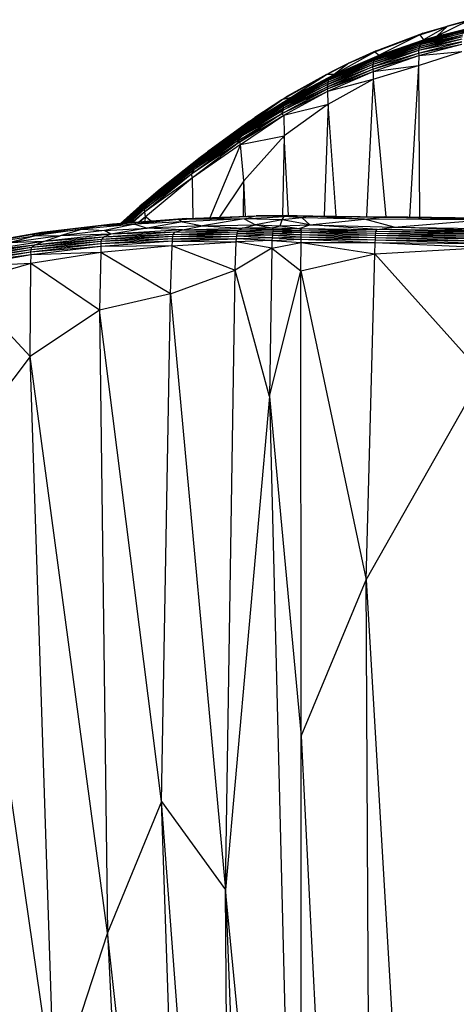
# Paper-space layout '_Dimétrica' of a CAD drawing. Header units: millimetres. Extents: x -171 to 38, y -160 to 385.
# Tile 4 of 9: x -96 to -44, y 265 to 382. Entities that reach past the tile are written whole.
import ezdxf

# ---------------------------------------------------------------- set-up
doc = ezdxf.new("R2010")
doc.units = ezdxf.units.MM

psp = doc.layouts.new('_Dimétrica')

# ---------------------------------------------------------------- linework, layer by layer
at = {"color": 7, "linetype": 'Continuous', "lineweight": 25}
for p, q in [((-48.34, 380.44), (-45.05, 381.45)), ((-47.99, 380.61), (-45.05, 381.45)), ((-45.05, 381.45), (-47.93, 379.82)), ((-42.5, 382.12), (-46.33, 380.27)), ((-45.05, 381.45), (-46.33, 380.27)), ((-46.33, 380.27), (-42.52, 381.21)), ((-42.31, 382.23), (-45.05, 381.45)), ((-45.05, 381.45), (-42.5, 382.12)), ((-53.74, 378.4), (-48.34, 380.44)), ((-53.55, 378.53), (-47.99, 380.61)), ((-53.55, 378.53), (-48.34, 380.44)), ((-48.34, 380.44), (-53.2, 377.99)), ((-43.29, 380.17), (-48.46, 378.8)), ((-48.4, 379.05), (-43.22, 380.42)), ((-43.29, 380.17), (-48.4, 379.05)), ((-47.99, 380.61), (-48.34, 380.44)), ((-48.34, 380.44), (-47.93, 379.82)), ((-43.12, 380.65), (-48.31, 379.28)), ((-48.31, 379.28), (-43.22, 380.42)), ((-43, 380.85), (-48.2, 379.48)), ((-48.2, 379.48), (-43.12, 380.65)), ((-42.83, 381.02), (-48.03, 379.66)), ((-48.03, 379.66), (-43, 380.85)), ((-46.33, 380.27), (-48.03, 379.66)), ((-47.93, 379.82), (-46.33, 380.27)), ((-42.83, 381.02), (-46.33, 380.27)), ((-48.4, 379.05), (-53.92, 377.13)), ((-53.84, 377.35), (-48.31, 379.28)), ((-48.4, 379.05), (-53.84, 377.35)), ((-48.2, 379.48), (-53.74, 377.55)), ((-53.74, 377.55), (-48.31, 379.28)), ((-53.61, 377.72), (-48.03, 379.66)), ((-53.61, 377.72), (-48.2, 379.48)), ((-53.2, 377.99), (-47.93, 379.82)), ((-53.2, 377.99), (-48.03, 379.66)), ((-43.34, 379.9), (-48.5, 378.54)), ((-48.5, 378.26), (-43.36, 379.61)), ((-43.36, 379.61), (-48.5, 378.54)), ((-48.5, 378.26), (-43.35, 379.32)), ((-48.48, 377.96), (-43.35, 379.32)), ((-43.34, 379.9), (-48.46, 378.8)), ((-48.4, 379.05), (-48.46, 378.8)), ((-48.31, 379.28), (-48.4, 379.05)), ((-48.2, 379.48), (-48.31, 379.28)), ((-48.03, 379.66), (-48.2, 379.48)), ((-47.93, 379.82), (-48.03, 379.66)), ((-53.61, 377.72), (-59.06, 375.34)), ((-58.56, 375.7), (-53.74, 378.4)), ((-58.56, 375.7), (-53.2, 377.99)), ((-58.56, 375.7), (-53.61, 377.72)), ((-53.55, 378.53), (-56.82, 377.05)), ((-56.82, 377.05), (-53.74, 378.4)), ((-48.5, 378.54), (-53.99, 376.62)), ((-53.99, 376.62), (-48.5, 378.26)), ((-53.98, 376.35), (-48.5, 378.26)), ((-53.98, 376.35), (-48.48, 377.96)), ((-48.46, 378.8), (-53.97, 376.88)), ((-48.5, 378.54), (-53.97, 376.88)), ((-53.94, 376.06), (-48.48, 377.96)), ((-48.46, 378.8), (-53.92, 377.13)), ((-53.55, 378.53), (-53.74, 378.4)), ((-53.74, 378.4), (-53.2, 377.99)), ((-53.61, 377.72), (-53.74, 377.55)), ((-53.2, 377.99), (-53.61, 377.72)), ((-48.51, 376.79), (-43.36, 378.44)), ((-48.48, 377.96), (-48.51, 376.79)), ((-48.46, 378.8), (-48.5, 378.54)), ((-48.5, 378.54), (-48.5, 378.26)), ((-48.5, 378.26), (-48.48, 377.96)), ((-48.48, 377.96), (-43.36, 378.44)), ((-59.48, 375.71), (-56.82, 377.05)), ((-53.97, 376.88), (-59.38, 374.51)), ((-53.99, 376.62), (-59.38, 374.25)), ((-59.38, 374.51), (-53.99, 376.62)), ((-53.92, 377.13), (-59.34, 374.75)), ((-53.97, 376.88), (-59.34, 374.75)), ((-53.84, 377.35), (-59.28, 374.97)), ((-53.92, 377.13), (-59.28, 374.97)), ((-59.19, 375.16), (-53.74, 377.55)), ((-53.84, 377.35), (-59.19, 375.16)), ((-59.06, 375.34), (-53.74, 377.55)), ((-56.82, 377.05), (-58.99, 375.99)), ((-56.82, 377.05), (-58.56, 375.7)), ((-53.97, 376.88), (-53.99, 376.62)), ((-53.99, 376.62), (-53.98, 376.35)), ((-53.92, 377.13), (-53.97, 376.88)), ((-53.94, 376.06), (-48.51, 376.79)), ((-53.84, 377.35), (-53.92, 377.13)), ((-53.92, 375.13), (-48.51, 376.79)), ((-53.74, 377.55), (-53.84, 377.35)), ((-48.51, 376.79), (-49.59, 358.72)), ((-48.51, 376.79), (-48.38, 358.71)), ((-64.82, 372.67), (-59.48, 375.71)), ((-64.6, 372.37), (-59.06, 375.34)), ((-64.28, 373.02), (-58.99, 375.99)), ((-59.48, 375.71), (-64.28, 373.02)), ((-63.82, 372.93), (-59.48, 375.71)), ((-63.82, 372.93), (-58.56, 375.7)), ((-63.82, 372.93), (-59.06, 375.34)), ((-59.48, 375.71), (-58.99, 375.99)), ((-58.56, 375.7), (-59.48, 375.71)), ((-59.38, 374.25), (-53.98, 376.35)), ((-59.36, 373.98), (-53.98, 376.35)), ((-59.36, 373.98), (-53.94, 376.06)), ((-59.31, 373.7), (-53.94, 376.06)), ((-59.06, 375.34), (-59.19, 375.16)), ((-58.56, 375.7), (-59.06, 375.34)), ((-53.98, 376.35), (-53.94, 376.06)), ((-53.94, 376.06), (-53.92, 375.13)), ((-59.38, 374.51), (-64.67, 371.68)), ((-64.67, 371.68), (-59.38, 374.25)), ((-59.38, 374.25), (-64.66, 371.44)), ((-59.34, 374.75), (-64.65, 371.91)), ((-64.65, 371.91), (-59.38, 374.51)), ((-59.19, 375.16), (-64.6, 372.37)), ((-59.28, 374.97), (-64.59, 372.13)), ((-59.34, 374.75), (-64.59, 372.13)), ((-59.19, 375.16), (-64.51, 372.32)), ((-59.28, 374.97), (-64.51, 372.32)), ((-59.34, 374.75), (-59.38, 374.51)), ((-59.38, 374.51), (-59.38, 374.25)), ((-59.38, 374.25), (-59.36, 373.98)), ((-59.28, 374.97), (-59.34, 374.75)), ((-59.31, 373.7), (-53.92, 375.13)), ((-59.3, 372.17), (-53.92, 375.13)), ((-59.19, 375.16), (-59.28, 374.97)), ((-53.92, 375.13), (-54.72, 358.78)), ((-53.92, 375.13), (-52.41, 358.75)), ((-64.86, 371.03), (-59.36, 373.98)), ((-64.86, 371.03), (-59.31, 373.7)), ((-64.82, 372.67), (-64.28, 373.02)), ((-59.36, 373.98), (-64.66, 371.44)), ((-64.56, 370.86), (-59.31, 373.7)), ((-59.31, 373.7), (-59.36, 373.98)), ((-59.3, 372.17), (-59.31, 373.7)), ((-69.92, 368.5), (-64.65, 371.91)), ((-64.59, 372.13), (-69.88, 368.73)), ((-69.88, 368.73), (-64.65, 371.91)), ((-64.51, 372.32), (-69.78, 368.96)), ((-69.78, 368.96), (-64.59, 372.13)), ((-69.33, 369.37), (-64.6, 372.37)), ((-69.33, 369.37), (-64.51, 372.32)), ((-68.89, 369.77), (-63.82, 372.93)), ((-68.89, 369.77), (-64.82, 372.67)), ((-68.89, 369.77), (-64.6, 372.37)), ((-68.73, 370.09), (-64.82, 372.67)), ((-64.82, 372.67), (-68.02, 370.59)), ((-63.82, 372.93), (-64.82, 372.67)), ((-64.65, 371.91), (-64.67, 371.68)), ((-64.59, 372.13), (-64.65, 371.91)), ((-63.82, 372.93), (-64.6, 372.37)), ((-64.6, 372.37), (-64.51, 372.32)), ((-64.51, 372.32), (-64.59, 372.13)), ((-64.56, 370.86), (-59.3, 372.17)), ((-59.3, 372.17), (-64.55, 368.38)), ((-59.3, 372.17), (-59.76, 358.86)), ((-58.32, 358.83), (-59.3, 372.17)), ((-70.27, 367.69), (-64.86, 371.03)), ((-69.92, 368.5), (-64.67, 371.68)), ((-69.9, 368.35), (-64.67, 371.68)), ((-69.9, 368.35), (-64.66, 371.44)), ((-64.86, 371.03), (-69.84, 367.68)), ((-69.84, 367.68), (-64.56, 370.86)), ((-69.75, 367.35), (-64.56, 370.86)), ((-64.66, 371.44), (-69.51, 368.45)), ((-69.51, 368.45), (-64.86, 371.03)), ((-64.66, 371.44), (-64.86, 371.03)), ((-64.86, 371.03), (-64.56, 370.86)), ((-64.67, 371.68), (-64.66, 371.44)), ((-64.56, 370.86), (-64.55, 368.38)), ((-74.56, 365.84), (-68.73, 370.09)), ((-74.32, 365.91), (-68.73, 370.09)), ((-74.32, 365.91), (-68.89, 369.77)), ((-68.73, 370.09), (-73.67, 366.5)), ((-68.89, 369.77), (-69.98, 368.96)), ((-68.89, 369.77), (-68.73, 370.09)), ((-68.73, 370.09), (-68.02, 370.59)), ((-75.63, 364.37), (-69.92, 368.5)), ((-69.9, 368.35), (-75.63, 364.37)), ((-69.88, 368.73), (-75.61, 364.59)), ((-69.92, 368.5), (-75.61, 364.59)), ((-75.51, 364.83), (-69.78, 368.96)), ((-69.88, 368.73), (-75.51, 364.83)), ((-69.51, 368.45), (-75.27, 364.37)), ((-69.9, 368.35), (-75.27, 364.37)), ((-69.33, 369.37), (-75, 365.32)), ((-69.78, 368.96), (-75, 365.32)), ((-75, 365.32), (-69.98, 368.96)), ((-69.98, 368.96), (-74.32, 365.91)), ((-70.27, 367.69), (-69.51, 368.45)), ((-69.98, 368.96), (-69.33, 369.37)), ((-69.88, 368.73), (-69.92, 368.5)), ((-69.92, 368.5), (-69.9, 368.35)), ((-69.51, 368.45), (-69.9, 368.35)), ((-69.78, 368.96), (-69.88, 368.73)), ((-69.78, 368.96), (-69.33, 369.37)), ((-69.75, 367.35), (-64.55, 368.38)), ((-64.55, 368.38), (-69.35, 363.03)), ((-64.55, 368.38), (-64.74, 358.9)), ((-64.02, 358.91), (-64.55, 368.38)), ((-70.27, 367.69), (-75.58, 363.82)), ((-69.84, 367.68), (-75.58, 363.82)), ((-69.84, 367.68), (-75.49, 363.4)), ((-69.75, 367.35), (-75.49, 363.4)), ((-70.27, 367.69), (-75.27, 364.37)), ((-69.75, 367.35), (-73.41, 358.64)), ((-69.84, 367.68), (-70.27, 367.69)), ((-69.75, 367.35), (-69.84, 367.68)), ((-69.35, 363.03), (-69.75, 367.35)), ((-74.56, 365.84), (-73.67, 366.5)), ((-81.08, 360.38), (-75.51, 364.83)), ((-75, 365.32), (-80.5, 360.99)), ((-75.51, 364.83), (-80.5, 360.99)), ((-79.32, 362.07), (-74.56, 365.84)), ((-79.3, 362.04), (-74.32, 365.91)), ((-79.3, 362.04), (-74.56, 365.84)), ((-75, 365.32), (-79.3, 362.04)), ((-75.61, 364.59), (-75.51, 364.83)), ((-75.51, 364.83), (-75, 365.32)), ((-75, 365.32), (-74.32, 365.91)), ((-74.56, 365.84), (-74.32, 365.91)), ((-75.27, 364.37), (-81.21, 359.89)), ((-81.21, 359.89), (-75.63, 364.37)), ((-75.61, 364.59), (-81.2, 360.11)), ((-75.63, 364.37), (-81.2, 360.11)), ((-81.19, 359.64), (-75.27, 364.37)), ((-75.58, 363.82), (-81.19, 359.64)), ((-75.58, 363.82), (-81.15, 359.35)), ((-75.61, 364.59), (-81.08, 360.38)), ((-75.63, 364.37), (-75.61, 364.59)), ((-75.27, 364.37), (-75.63, 364.37)), ((-75.27, 364.37), (-75.58, 363.82)), ((-75.49, 363.4), (-75.58, 363.82)), ((-75.49, 363.4), (-81.15, 359.35)), ((-75.49, 363.4), (-81.07, 358.74)), ((-75.38, 358.57), (-75.49, 363.4)), ((-69.35, 363.03), (-72.26, 358.69)), ((-69.39, 358.8), (-69.35, 363.03)), ((-69.14, 358.81), (-69.35, 363.03)), ((-81.75, 360.01), (-79.32, 362.07)), ((-81.75, 360.01), (-79.3, 362.04)), ((-80.5, 360.99), (-79.3, 362.04)), ((-79.3, 362.04), (-79.32, 362.07)), ((-83.94, 357.97), (-80.5, 360.99)), ((-81.08, 360.38), (-83.89, 357.97)), ((-83.78, 357.98), (-81.08, 360.38)), ((-81.2, 360.11), (-83.68, 357.99)), ((-81.2, 360.11), (-83.58, 358)), ((-80.5, 360.99), (-81.75, 360.01)), ((-81.21, 359.89), (-81.2, 360.11)), ((-81.2, 360.11), (-81.08, 360.38)), ((-81.08, 360.38), (-80.5, 360.99)), ((-84.04, 357.96), (-81.75, 360.01)), ((-84, 357.96), (-81.75, 360.01)), ((-81.21, 359.89), (-83.42, 358.01)), ((-83.31, 358.01), (-81.21, 359.89)), ((-81.19, 359.64), (-83.1, 358.03)), ((-82.98, 358.04), (-81.19, 359.64)), ((-81.15, 359.35), (-82.71, 358.06)), ((-81.15, 359.35), (-82.59, 358.07)), ((-81.19, 359.64), (-81.21, 359.89)), ((-81.15, 359.35), (-81.19, 359.64)), ((-81.07, 358.74), (-81.15, 359.35)), ((-68.06, 358.82), (-64.27, 358.91)), ((-68.06, 358.82), (-64.26, 358.89)), ((-64.27, 358.91), (-67.88, 358.86)), ((-67.88, 358.86), (-63.91, 358.91)), ((-64.52, 358.8), (-64.26, 358.89)), ((-64.26, 358.89), (-64.27, 358.91)), ((-64.27, 358.91), (-61.72, 358.83)), ((-64.27, 358.91), (-61.14, 358.88)), ((-64.27, 358.91), (-63.91, 358.91)), ((-61.72, 358.83), (-64.26, 358.89)), ((-63.91, 358.91), (-61.14, 358.88)), ((-86.34, 357.72), (-94.71, 356.64)), ((-85.03, 357.89), (-93.48, 356.87)), ((-93.48, 356.87), (-86.34, 357.72)), ((-82.33, 357.86), (-88.6, 357.26)), ((-86.34, 357.72), (-88.6, 357.26)), ((-77.1, 358.42), (-86.34, 357.72)), ((-85.03, 357.89), (-86.34, 357.72)), ((-86.34, 357.72), (-82.33, 357.86)), ((-82.33, 357.86), (-85.98, 357.11)), ((-76.2, 358.54), (-85.03, 357.89)), ((-77.1, 358.42), (-85.03, 357.89)), ((-77.1, 358.42), (-82.33, 357.86)), ((-76.66, 358.14), (-82.33, 357.86)), ((-82.33, 357.86), (-80.89, 357.4)), ((-81.07, 358.74), (-81.88, 358.12)), ((-81.07, 358.74), (-81.76, 358.13)), ((-81.12, 358.18), (-81.07, 358.74)), ((-80.42, 358.23), (-81.07, 358.74)), ((-76.66, 358.14), (-80.89, 357.4)), ((-77.1, 358.42), (-68.06, 358.82)), ((-77.1, 358.42), (-76.2, 358.54)), ((-69.31, 358.49), (-77.1, 358.42)), ((-77.1, 358.42), (-76.66, 358.14)), ((-69.31, 358.49), (-76.66, 358.14)), ((-76.66, 358.14), (-74.27, 357.67)), ((-76.2, 358.54), (-67.88, 358.86)), ((-76.2, 358.54), (-68.06, 358.82)), ((-69.31, 358.49), (-74.27, 357.67)), ((-74.27, 357.67), (-67.97, 357.78)), ((-69.56, 357.4), (-67.97, 357.78)), ((-69.31, 358.49), (-68.06, 358.82)), ((-69.31, 358.49), (-64.52, 358.8)), ((-69.31, 358.49), (-67.97, 357.78)), ((-64.76, 358.4), (-69.31, 358.49)), ((-68.06, 358.82), (-67.88, 358.86)), ((-64.52, 358.8), (-68.06, 358.82)), ((-64.76, 358.4), (-67.97, 357.78)), ((-67.97, 357.78), (-65.95, 357.44)), ((-67.97, 357.78), (-65.01, 357.68)), ((-65.01, 357.68), (-64.76, 358.4)), ((-65.01, 357.68), (-61.48, 357.79)), ((-64.76, 358.4), (-64.52, 358.8)), ((-62.38, 358.61), (-64.76, 358.4)), ((-61.48, 357.79), (-64.76, 358.4)), ((-61.72, 358.83), (-64.52, 358.8)), ((-62.38, 358.61), (-64.52, 358.8)), ((-62.76, 357.36), (-61.48, 357.79)), ((-61.72, 358.83), (-62.38, 358.61)), ((-62.38, 358.61), (-61.48, 357.79)), ((-54.96, 358.46), (-62.38, 358.61)), ((-61.14, 358.88), (-61.72, 358.83)), ((-54.96, 358.46), (-61.72, 358.83)), ((-61.72, 358.83), (-52.84, 358.7)), ((-61.48, 357.79), (-54.96, 358.46)), ((-53.43, 357.23), (-61.48, 357.79)), ((-61.48, 357.79), (-51.41, 357.53)), ((-61.14, 358.88), (-52.84, 358.7)), ((-61.14, 358.88), (-52.63, 358.75)), ((-54.96, 358.46), (-52.84, 358.7)), ((-51.41, 357.53), (-54.96, 358.46)), ((-41.16, 358.38), (-54.96, 358.46)), ((-52.84, 358.7), (-52.63, 358.75)), ((-41.16, 358.38), (-52.84, 358.7)), ((-52.84, 358.7), (-39.55, 358.58)), ((-39.55, 358.58), (-52.63, 358.75)), ((-52.63, 358.75), (-39.48, 358.61)), ((-51.41, 357.53), (-41.16, 358.38)), ((-103.28, 355.11), (-94.71, 356.64)), ((-93.48, 356.87), (-101.82, 355.43)), ((-101.82, 355.43), (-94.71, 356.64)), ((-94.71, 356.64), (-99.25, 355.73)), ((-94.71, 356.64), (-88.6, 357.26)), ((-93.48, 356.87), (-94.71, 356.64)), ((-94.71, 356.64), (-94.07, 356.51)), ((-88.6, 357.26), (-94.07, 356.51)), ((-85.21, 356.7), (-93.24, 355.81)), ((-88.6, 357.26), (-91.24, 356.47)), ((-85.98, 357.11), (-91.24, 356.47)), ((-85.21, 356.7), (-91.24, 356.47)), ((-88.6, 357.26), (-85.98, 357.11)), ((-77.78, 356.66), (-86.33, 356.05)), ((-77.59, 356.9), (-86.1, 356.31)), ((-85.21, 356.7), (-86.1, 356.31)), ((-77.78, 356.66), (-86.1, 356.31)), ((-85.98, 357.11), (-80.89, 357.4)), ((-85.21, 356.7), (-85.98, 357.11)), ((-80.89, 357.4), (-85.21, 356.7)), ((-76.66, 357.19), (-85.21, 356.7)), ((-77.59, 356.9), (-85.21, 356.7)), ((-74.27, 357.67), (-80.89, 357.4)), ((-76.66, 357.19), (-80.89, 357.4)), ((-77.82, 356.42), (-70.15, 356.71)), ((-77.82, 356.42), (-77.78, 356.66)), ((-77.78, 356.66), (-70.1, 356.95)), ((-77.78, 356.66), (-77.59, 356.9)), ((-77.78, 356.66), (-70.15, 356.71)), ((-77.59, 356.9), (-76.66, 357.19)), ((-77.59, 356.9), (-69.98, 357.17)), ((-77.59, 356.9), (-70.1, 356.95)), ((-76.66, 357.19), (-74.27, 357.67)), ((-76.66, 357.19), (-69.56, 357.4)), ((-76.66, 357.19), (-69.98, 357.17)), ((-74.27, 357.67), (-69.56, 357.4)), ((-70.19, 356.44), (-70.15, 356.71)), ((-65.94, 356.55), (-70.19, 356.44)), ((-70.15, 356.71), (-70.1, 356.95)), ((-65.91, 356.81), (-70.15, 356.71)), ((-65.94, 356.55), (-70.15, 356.71)), ((-70.1, 356.95), (-69.98, 357.17)), ((-65.87, 357.05), (-70.1, 356.95)), ((-65.91, 356.81), (-70.1, 356.95)), ((-69.98, 357.17), (-69.56, 357.4)), ((-65.86, 357.25), (-69.98, 357.17)), ((-65.87, 357.05), (-69.98, 357.17)), ((-65.95, 357.44), (-69.56, 357.4)), ((-65.86, 357.25), (-69.56, 357.4)), ((-65.94, 356.55), (-65.96, 356.26)), ((-65.95, 357.44), (-65.01, 357.68)), ((-65.95, 357.44), (-65.86, 357.25)), ((-65.95, 357.44), (-62.76, 357.36)), ((-65.91, 356.81), (-65.94, 356.55)), ((-65.94, 356.55), (-62.49, 356.66)), ((-65.94, 356.55), (-62.5, 356.38)), ((-65.87, 357.05), (-65.91, 356.81)), ((-65.91, 356.81), (-62.47, 356.91)), ((-65.91, 356.81), (-62.49, 356.66)), ((-65.86, 357.25), (-65.87, 357.05)), ((-65.87, 357.05), (-62.48, 357.13)), ((-65.87, 357.05), (-62.47, 356.91)), ((-65.86, 357.25), (-62.76, 357.36)), ((-65.86, 357.25), (-62.48, 357.13)), ((-65.01, 357.68), (-62.76, 357.36)), ((-62.48, 357.13), (-62.76, 357.36)), ((-62.76, 357.36), (-53.61, 357.03)), ((-62.76, 357.36), (-53.43, 357.23)), ((-62.5, 356.38), (-62.49, 356.66)), ((-62.49, 356.66), (-62.47, 356.91)), ((-62.49, 356.66), (-53.65, 356.3)), ((-62.49, 356.66), (-53.63, 356.57)), ((-62.47, 356.91), (-62.48, 357.13)), ((-62.48, 357.13), (-53.62, 356.82)), ((-62.48, 357.13), (-53.61, 357.03)), ((-62.47, 356.91), (-53.63, 356.57)), ((-62.47, 356.91), (-53.62, 356.82)), ((-53.65, 356.3), (-53.63, 356.57)), ((-53.63, 356.57), (-53.62, 356.82)), ((-53.63, 356.57), (-40.3, 356.16)), ((-53.63, 356.57), (-40.29, 356.43)), ((-53.62, 356.82), (-53.61, 357.03)), ((-53.62, 356.82), (-40.29, 356.43)), ((-53.62, 356.82), (-40.27, 356.68)), ((-53.61, 357.03), (-53.43, 357.23)), ((-53.61, 357.03), (-40.27, 356.68)), ((-53.61, 357.03), (-40.25, 356.89)), ((-53.43, 357.23), (-51.41, 357.53)), ((-40.25, 356.89), (-53.43, 357.23)), ((-40.13, 357.07), (-53.43, 357.23)), ((-40.13, 357.07), (-51.41, 357.53)), ((-51.41, 357.53), (-38.62, 357.31)), ((-94.37, 355.36), (-102.55, 354.01)), ((-93.24, 355.81), (-101.45, 354.57)), ((-94.37, 355.36), (-101.45, 354.57)), ((-99.25, 355.73), (-94.07, 356.51)), ((-94.07, 356.51), (-97.35, 355.64)), ((-91.24, 356.47), (-97.35, 355.64)), ((-93.24, 355.81), (-97.35, 355.64)), ((-86.4, 355.53), (-94.74, 354.55)), ((-86.39, 355.8), (-94.72, 354.82)), ((-86.4, 355.53), (-94.72, 354.82)), ((-86.33, 356.05), (-94.66, 355.08)), ((-86.39, 355.8), (-94.66, 355.08)), ((-94.66, 355.08), (-94.37, 355.36)), ((-86.1, 356.31), (-94.37, 355.36)), ((-86.33, 356.05), (-94.37, 355.36)), ((-94.37, 355.36), (-93.24, 355.81)), ((-94.07, 356.51), (-91.24, 356.47)), ((-93.24, 355.81), (-91.24, 356.47)), ((-86.1, 356.31), (-93.24, 355.81)), ((-77.87, 355.84), (-86.41, 355.21)), ((-86.4, 355.53), (-86.41, 355.21)), ((-77.85, 356.14), (-86.4, 355.53)), ((-77.87, 355.84), (-86.4, 355.53)), ((-86.39, 355.8), (-86.4, 355.53)), ((-77.82, 356.42), (-86.39, 355.8)), ((-77.85, 356.14), (-86.39, 355.8)), ((-86.33, 356.05), (-86.39, 355.8)), ((-77.82, 356.42), (-86.33, 356.05)), ((-86.1, 356.31), (-86.33, 356.05)), ((-77.89, 355.29), (-77.87, 355.84)), ((-77.89, 355.29), (-70.26, 355.75)), ((-77.87, 355.84), (-70.22, 356.14)), ((-77.87, 355.84), (-77.85, 356.14)), ((-77.87, 355.84), (-70.26, 355.75)), ((-77.85, 356.14), (-70.19, 356.44)), ((-77.85, 356.14), (-77.82, 356.42)), ((-77.85, 356.14), (-70.22, 356.14)), ((-77.82, 356.42), (-70.19, 356.44)), ((-70.38, 352.41), (-70.26, 355.75)), ((-70.26, 355.75), (-70.22, 356.14)), ((-65.99, 355.94), (-70.26, 355.75)), ((-66.02, 355.03), (-70.26, 355.75)), ((-70.22, 356.14), (-70.19, 356.44)), ((-65.96, 356.26), (-70.22, 356.14)), ((-65.99, 355.94), (-70.22, 356.14)), ((-65.96, 356.26), (-70.19, 356.44)), ((-65.99, 355.94), (-66.02, 355.03)), ((-66.02, 355.03), (-62.52, 355.68)), ((-65.96, 356.26), (-65.99, 355.94)), ((-65.99, 355.94), (-62.51, 356.08)), ((-65.99, 355.94), (-62.52, 355.68)), ((-65.96, 356.26), (-62.5, 356.38)), ((-65.96, 356.26), (-62.51, 356.08)), ((-62.53, 352.3), (-62.52, 355.68)), ((-62.52, 355.68), (-62.51, 356.08)), ((-62.52, 355.68), (-53.67, 355.68)), ((-62.52, 355.68), (-53.72, 354.33)), ((-62.51, 356.08), (-62.5, 356.38)), ((-62.51, 356.08), (-53.67, 355.68)), ((-62.51, 356.08), (-53.66, 356.01)), ((-62.5, 356.38), (-53.66, 356.01)), ((-62.5, 356.38), (-53.65, 356.3)), ((-53.72, 354.33), (-53.67, 355.68)), ((-53.67, 355.68), (-53.66, 356.01)), ((-53.67, 355.68), (-40.36, 355.1)), ((-53.67, 355.68), (-40.33, 355.56)), ((-53.66, 356.01), (-53.65, 356.3)), ((-53.66, 356.01), (-40.33, 355.56)), ((-53.66, 356.01), (-40.32, 355.87)), ((-53.65, 356.3), (-40.32, 355.87)), ((-53.65, 356.3), (-40.3, 356.16)), ((-94.72, 354.82), (-102.98, 353.42)), ((-94.74, 354.55), (-102.98, 353.14)), ((-94.74, 354.55), (-102.98, 353.42)), ((-94.73, 354.21), (-102.98, 353.14)), ((-94.73, 354.21), (-102.97, 352.77)), ((-94.66, 355.08), (-102.9, 353.69)), ((-94.72, 354.82), (-102.9, 353.69)), ((-94.66, 355.08), (-102.55, 354.01)), ((-86.41, 355.21), (-94.74, 354.55)), ((-94.74, 354.55), (-94.72, 354.82)), ((-94.73, 354.21), (-94.74, 354.55)), ((-86.42, 354.48), (-94.74, 353.17)), ((-94.74, 353.17), (-94.73, 354.21)), ((-86.41, 355.21), (-94.73, 354.21)), ((-86.42, 354.48), (-94.73, 354.21)), ((-94.72, 354.82), (-94.66, 355.08)), ((-86.42, 354.48), (-86.58, 347.64)), ((-77.89, 355.29), (-86.42, 354.48)), ((-86.41, 355.21), (-86.42, 354.48)), ((-78.1, 349.56), (-86.42, 354.48)), ((-77.89, 355.29), (-86.41, 355.21)), ((-78.1, 349.56), (-77.89, 355.29)), ((-77.89, 355.29), (-70.38, 352.41)), ((-66.02, 355.03), (-70.38, 352.41)), ((-66.02, 355.03), (-66.27, 337.35)), ((-66.02, 355.03), (-62.53, 352.3)), ((-62.53, 352.3), (-53.72, 354.33)), ((-54.76, 315.51), (-53.72, 354.33)), ((-53.72, 354.33), (-40.36, 355.1)), ((-53.72, 354.33), (-40.88, 340)), ((-94.74, 353.17), (-102.97, 352.77)), ((-94.74, 353.17), (-102.97, 350.87)), ((-94.82, 342.11), (-94.74, 353.17)), ((-86.58, 347.64), (-94.74, 353.17)), ((-78.1, 349.56), (-70.38, 352.41)), ((-71.55, 278.57), (-70.38, 352.41)), ((-66.27, 337.35), (-70.38, 352.41)), ((-66.27, 337.35), (-62.53, 352.3)), ((-62.53, 352.3), (-54.76, 315.51)), ((-62.5, 296.89), (-62.53, 352.3)), ((-94.82, 342.11), (-102.97, 350.87)), ((-78.1, 349.56), (-86.58, 347.64)), ((-79.16, 289.1), (-78.1, 349.56)), ((-78.1, 349.56), (-71.55, 278.57)), ((-86.58, 347.64), (-94.82, 342.11)), ((-79.16, 289.1), (-86.58, 347.64)), ((-86.58, 347.64), (-85.62, 273.46)), ((-94.82, 342.11), (-103.14, 331.19)), ((-85.62, 273.46), (-94.82, 342.11)), ((-91.93, 254.02), (-94.82, 342.11)), ((-54.76, 315.51), (-40.88, 340)), ((-66.27, 337.35), (-71.55, 278.57)), ((-66.27, 337.35), (-62.5, 296.89)), ((-66.27, 337.35), (-62.51, 186.36)), ((-91.93, 254.02), (-103.14, 331.19)), ((-62.5, 296.89), (-54.76, 315.51)), ((-54.76, 315.51), (-44.25, 137.96)), ((-53.7, 121.52), (-54.76, 315.51)), ((-62.51, 186.36), (-62.5, 296.89)), ((-62.5, 296.89), (-53.7, 121.52)), ((-79.16, 289.1), (-85.62, 273.46)), ((-79.16, 289.1), (-71.55, 278.57)), ((-75.6, 184.84), (-79.16, 289.1)), ((-70.69, 177.23), (-79.16, 289.1)), ((-62.51, 186.36), (-71.55, 278.57)), ((-70.69, 177.23), (-71.55, 278.57)), ((-71.55, 278.57), (-66.03, 138.68)), ((-85.62, 273.46), (-91.93, 254.02)), ((-75.6, 184.84), (-85.62, 273.46)), ((-85.62, 273.46), (-80.62, 178.3))]:
    psp.add_line(p, q, dxfattribs=at)

doc.saveas('drawing.dxf')
